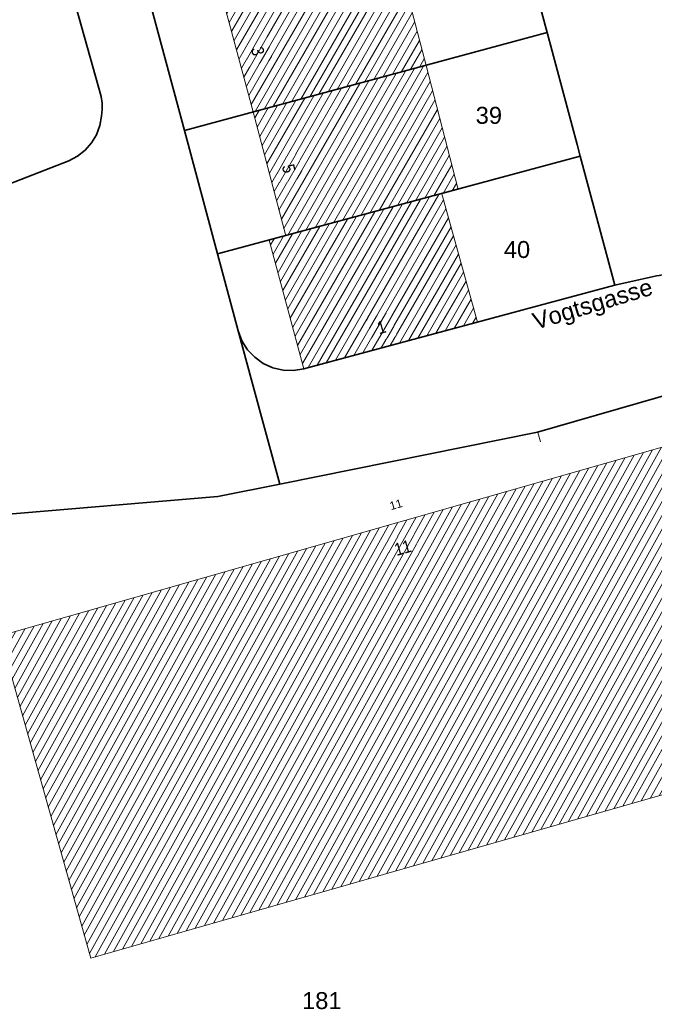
# Model space of a CAD drawing. Header units: metres. Extents: x 32365810 to 32367010, y 5620411 to 5622366.
# Tile 190 of 198: x 32366361 to 32366396, y 5622088 to 5622143. Entities that reach past the tile are written whole.
import ezdxf

# ---------------------------------------------------------------- set-up
doc = ezdxf.new("R2010")
doc.units = ezdxf.units.M
for name, pattern in [('1600.1047', [0]), ('1600.2028', [0]), ('1600.2505', [0]), ('1600.25101', [0])]:
    doc.linetypes.add(name, pattern=pattern)
doc.layers.get('0').update_dxf_attribs({"color": 1, "linetype": 'CONTINUOUS'})
for name, color, linetype in [('Flurstücke_Grenzpunkte', 11, 'CONTINUOUS'), ('Gebäude', 31, 'CONTINUOUS'), ('Lagebezeichnungen', 12, 'CONTINUOUS'), ('Siedlungsflächen - Bauwerke u. Einrichtungen', 51, 'CONTINUOUS')]:
    doc.layers.add(name, color=color, linetype=linetype)
doc.styles.add('Flurstücksnummer - K 10 700', font='Arial.ttf')
doc.styles.add('Hausnummern NRW', font='Arial.ttf', dxfattribs={"width": 0.85})
doc.styles.add('Koordinaten der Kartenecken - N 6 380', font='Arial.ttf')
doc.styles.add('Name - Bauwerken u. Einrichtungen - F 10', font='Arial.ttf')

# ---------------------------------------------------------------- blocks, each defined once
blk = doc.blocks.new('O910')
at = {"layer": 'Flurstücke_Grenzpunkte', "color": 7, "linetype": '1600.2028', "lineweight": 35}
for p, q in [((32366392.249, 5622135.651), (32366371.915, 5622130.167)), ((32366394.186, 5622128.423), (32366392.249, 5622135.651)), ((32366371.915, 5622130.167), (32366373.076, 5622125.855)), ((32366376.756, 5622123.74), (32366394.186, 5622128.423)), ((32366373.076, 5622125.855), (32366373.284, 5622125.304)), ((32366373.284, 5622125.304), (32366373.595, 5622124.805)), ((32366373.595, 5622124.805), (32366373.998, 5622124.376)), ((32366373.998, 5622124.376), (32366374.477, 5622124.034)), ((32366374.477, 5622124.034), (32366375.014, 5622123.792)), ((32366375.014, 5622123.792), (32366375.587, 5622123.66)), ((32366375.587, 5622123.66), (32366376.176, 5622123.642)), ((32366376.176, 5622123.642), (32366376.756, 5622123.74))]:
    blk.add_line(p, q, dxfattribs=at)
at = {"layer": 'Flurstücke_Grenzpunkte', "color": 7, "lineweight": 18, "insert": (32366388.701, 5622129.929), "char_height": 0.95, "attachment_point": 8, "line_spacing_factor": 0.69, "style": 'Flurstücksnummer - K 10 700', "bg_fill": 2}
blk.add_mtext('40', dxfattribs=at)
blk = doc.blocks.new('O977')
at = {"layer": 'Flurstücke_Grenzpunkte', "color": 7, "linetype": '1600.2028', "lineweight": 35}
for p, q in [((32366360.808, 5622155.447), (32366353.583, 5622152.807)), ((32366365.384, 5622138.98), (32366360.808, 5622155.447)), ((32366353.583, 5622152.807), (32366347.175, 5622150.009)), ((32366347.175, 5622150.009), (32366333.837, 5622144.188)), ((32366333.837, 5622144.188), (32366326.778, 5622141.106)), ((32366326.778, 5622141.106), (32366319.16, 5622137.781)), ((32366365.438, 5622138.618), (32366365.384, 5622138.98)), ((32366365.446, 5622138.252), (32366365.438, 5622138.618)), ((32366365.409, 5622137.888), (32366365.446, 5622138.252)), ((32366324.118, 5622120.769), (32366319.16, 5622137.781)), ((32366365.312, 5622137.356), (32366365.409, 5622137.888)), ((32366365.121, 5622136.849), (32366365.312, 5622137.356)), ((32366364.484, 5622135.979), (32366364.842, 5622136.385)), ((32366364.842, 5622136.385), (32366365.121, 5622136.849)), ((32366364.059, 5622135.644), (32366364.484, 5622135.979)), ((32366362.223, 5622134.861), (32366363.581, 5622135.391)), ((32366363.581, 5622135.391), (32366364.059, 5622135.644)), ((32366335.722, 5622124.517), (32366362.223, 5622134.861)), ((32366324.118, 5622120.769), (32366335.722, 5622124.517))]:
    blk.add_line(p, q, dxfattribs=at)
at = {"layer": 'Flurstücke_Grenzpunkte', "color": 7, "lineweight": 18, "insert": (32366341.637, 5622137.017), "char_height": 0.95, "attachment_point": 8, "line_spacing_factor": 0.69, "style": 'Flurstücksnummer - K 10 700', "bg_fill": 2}
blk.add_mtext('145', dxfattribs=at)
blk = doc.blocks.new('O1197')
at = {"layer": 'Flurstücke_Grenzpunkte', "color": 7, "linetype": '1600.2028', "lineweight": 35}
for p, q in [((32366388.533, 5622149.517), (32366390.393, 5622142.579)), ((32366390.393, 5622142.579), (32366392.073, 5622136.306)), ((32366392.073, 5622136.306), (32366392.249, 5622135.651)), ((32366394.186, 5622128.423), (32366392.249, 5622135.651)), ((32366394.186, 5622128.423), (32366403.924, 5622130.564))]:
    blk.add_line(p, q, dxfattribs=at)
blk = doc.blocks.new('O1230')
at = {"layer": 'Flurstücke_Grenzpunkte', "color": 7, "linetype": '1600.2028', "lineweight": 35}
for p, q in [((32366390.393, 5622142.579), (32366370.052, 5622137.081)), ((32366390.393, 5622142.579), (32366392.073, 5622136.306)), ((32366370.052, 5622137.081), (32366371.915, 5622130.167)), ((32366392.073, 5622136.306), (32366392.249, 5622135.651)), ((32366392.249, 5622135.651), (32366371.915, 5622130.167))]:
    blk.add_line(p, q, dxfattribs=at)
at = {"layer": 'Flurstücke_Grenzpunkte', "color": 7, "lineweight": 18, "insert": (32366387.124, 5622137.446), "char_height": 0.95, "attachment_point": 8, "line_spacing_factor": 0.69, "style": 'Flurstücksnummer - K 10 700', "bg_fill": 2}
blk.add_mtext('39', dxfattribs=at)
blk = doc.blocks.new('O1335')
at = {"layer": 'Flurstücke_Grenzpunkte', "color": 7, "linetype": '1600.2028', "lineweight": 35}
for p, q in [((32366365.384, 5622138.98), (32366360.808, 5622155.447)), ((32366370.052, 5622137.081), (32366368.186, 5622144.006)), ((32366365.438, 5622138.618), (32366365.384, 5622138.98)), ((32366365.446, 5622138.252), (32366365.438, 5622138.618)), ((32366365.409, 5622137.888), (32366365.446, 5622138.252)), ((32366365.312, 5622137.356), (32366365.409, 5622137.888)), ((32366365.121, 5622136.849), (32366365.312, 5622137.356)), ((32366370.052, 5622137.081), (32366371.915, 5622130.167)), ((32366364.484, 5622135.979), (32366364.842, 5622136.385)), ((32366364.842, 5622136.385), (32366365.121, 5622136.849)), ((32366364.059, 5622135.644), (32366364.484, 5622135.979)), ((32366362.223, 5622134.861), (32366363.581, 5622135.391)), ((32366363.581, 5622135.391), (32366364.059, 5622135.644)), ((32366335.722, 5622124.517), (32366362.223, 5622134.861)), ((32366371.915, 5622130.167), (32366373.076, 5622125.855)), ((32366373.856, 5622122.962), (32366373.076, 5622125.855)), ((32366375.402, 5622117.274), (32366373.856, 5622122.962)), ((32366371.935, 5622116.574), (32366375.402, 5622117.274)), ((32366355.76, 5622115.211), (32366371.935, 5622116.574))]:
    blk.add_line(p, q, dxfattribs=at)
blk = doc.blocks.new('O1385')
at = {"layer": 'Flurstücke_Grenzpunkte', "color": 7, "linetype": '1600.2028', "lineweight": 35}
for p, q in [((32366394.186, 5622128.423), (32366403.924, 5622130.564)), ((32366376.756, 5622123.74), (32366394.186, 5622128.423)), ((32366373.076, 5622125.855), (32366373.284, 5622125.304)), ((32366373.856, 5622122.962), (32366373.076, 5622125.855)), ((32366373.284, 5622125.304), (32366373.595, 5622124.805)), ((32366373.595, 5622124.805), (32366373.998, 5622124.376)), ((32366373.998, 5622124.376), (32366374.477, 5622124.034)), ((32366374.477, 5622124.034), (32366375.014, 5622123.792)), ((32366375.014, 5622123.792), (32366375.587, 5622123.66)), ((32366375.587, 5622123.66), (32366376.176, 5622123.642)), ((32366376.176, 5622123.642), (32366376.756, 5622123.74)), ((32366389.856, 5622120.187), (32366402.578, 5622123.86)), ((32366375.402, 5622117.274), (32366373.856, 5622122.962)), ((32366375.402, 5622117.274), (32366389.856, 5622120.187))]:
    blk.add_line(p, q, dxfattribs=at)
blk = doc.blocks.new('O1523')
at = {"layer": 'Flurstücke_Grenzpunkte', "color": 7, "linetype": '1600.2028', "lineweight": 35}
for p, q in [((32366389.856, 5622120.187), (32366402.578, 5622123.86)), ((32366375.402, 5622117.274), (32366389.856, 5622120.187)), ((32366371.935, 5622116.574), (32366375.402, 5622117.274)), ((32366355.76, 5622115.211), (32366371.935, 5622116.574))]:
    blk.add_line(p, q, dxfattribs=at)
at = {"layer": 'Flurstücke_Grenzpunkte', "color": 7, "lineweight": 18, "insert": (32366377.759, 5622087.848), "char_height": 0.95, "attachment_point": 8, "line_spacing_factor": 0.69, "style": 'Flurstücksnummer - K 10 700', "bg_fill": 2}
blk.add_mtext('181', dxfattribs=at)
blk = doc.blocks.new('O1682')
at = {"layer": 'Flurstücke_Grenzpunkte', "color": 7, "linetype": '1600.2028', "lineweight": 35}
for p, q in [((32366368.186, 5622144.006), (32366388.533, 5622149.517)), ((32366388.533, 5622149.517), (32366390.393, 5622142.579)), ((32366370.052, 5622137.081), (32366368.186, 5622144.006)), ((32366390.393, 5622142.579), (32366370.052, 5622137.081))]:
    blk.add_line(p, q, dxfattribs=at)
at = {"layer": 'Flurstücke_Grenzpunkte', "color": 7, "lineweight": 18, "insert": (32366385.642, 5622144.248), "char_height": 0.95, "attachment_point": 8, "line_spacing_factor": 0.69, "style": 'Flurstücksnummer - K 10 700', "bg_fill": 2}
blk.add_mtext('38', dxfattribs=at)
blk = doc.blocks.new('Senkrechter Strich')
at = {"color": 0, "lineweight": -2}
blk.add_line((0, 0.5), (0, -0.5), dxfattribs=at)
blk = doc.blocks.new('O3498')
at = {"layer": 'Siedlungsflächen - Bauwerke u. Einrichtungen', "color": 7, "linetype": '1600.25101', "lineweight": 18}
for p, q in [((32366402.578002, 5622123.860001), (32366414.002002, 5622125.937001)), ((32366389.856001, 5622120.187001), (32366402.578002, 5622123.860001))]:
    blk.add_line(p, q, dxfattribs=at)
at = {"layer": 'Siedlungsflächen - Bauwerke u. Einrichtungen', "color": 7, "lineweight": 18, "xscale": 0.55, "yscale": 0.55, "zscale": 0.55}
for p, rotation in [((32366414.055665, 5622125.641839), 190.304405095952), ((32366402.631665, 5622123.564839), 10.304405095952), ((32366402.661217, 5622123.571773), 196.104088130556), ((32366389.939216, 5622119.898773), 16.104088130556)]:
    blk.add_blockref('Senkrechter Strich', p, dxfattribs=dict(at, rotation=rotation))
blk = doc.blocks.new('O2357')
at = {"layer": 'Gebäude', "color": 7, "linetype": '1600.2505', "lineweight": 18}
for p, q in [((32366384.486, 5622133.543), (32366375.735, 5622131.192)), ((32366386.482, 5622126.345), (32366384.486, 5622133.543)), ((32366375.735, 5622131.192), (32366374.816, 5622130.945)), ((32366374.816, 5622130.945), (32366376.756, 5622123.74)), ((32366376.756, 5622123.74), (32366386.482, 5622126.345))]:
    blk.add_line(p, q, dxfattribs=at)
at = {"layer": 'Lagebezeichnungen', "color": 7, "lineweight": 18, "insert": (32366381.193, 5622125.727), "char_height": 0.7, "attachment_point": 8, "rotation": 15.0792, "line_spacing_factor": 0.69, "style": 'Hausnummern NRW', "bg_fill": 2}
blk.add_mtext('1', dxfattribs=at)
blk = doc.blocks.new('O2484')
at = {"layer": 'Gebäude', "color": 7, "linetype": '1600.2505', "lineweight": 18}
for p, q in [((32366404.178, 5622121.44), (32366359.715, 5622108.774)), ((32366409.301, 5622103.417), (32366404.178, 5622121.44)), ((32366359.715, 5622108.774), (32366364.804, 5622090.715)), ((32366364.804, 5622090.715), (32366409.301, 5622103.417))]:
    blk.add_line(p, q, dxfattribs=at)
at = {"layer": 'Lagebezeichnungen', "color": 7, "lineweight": 18, "rotation": 15.914, "line_spacing_factor": 0.69, "bg_fill": 2}
for insert, char_height, attachment_point, style in [((32366381.85, 5622116.347), 0.4565, 2, 'Koordinaten der Kartenecken - N 6 380'), ((32366382.393, 5622113.371), 0.7, 8, 'Hausnummern NRW')]:
    blk.add_mtext('11', dxfattribs=dict(at, insert=insert, char_height=char_height, attachment_point=attachment_point, style=style))
blk = doc.blocks.new('O2664')
at = {"layer": 'Gebäude', "color": 7, "linetype": '1600.2505', "lineweight": 18}
for p, q in [((32366380.769, 5622147.389), (32366372.052, 5622145.045)), ((32366381.784, 5622147.662), (32366380.769, 5622147.389)), ((32366383.602, 5622140.724), (32366381.784, 5622147.662)), ((32366372.052, 5622145.045), (32366373.918, 5622138.121)), ((32366373.918, 5622138.121), (32366383.602, 5622140.724))]:
    blk.add_line(p, q, dxfattribs=at)
at = {"layer": 'Lagebezeichnungen', "color": 7, "lineweight": 18, "insert": (32366373.826, 5622141.435), "char_height": 0.7, "attachment_point": 8, "rotation": 285.0241, "line_spacing_factor": 0.69, "style": 'Hausnummern NRW', "bg_fill": 2}
blk.add_mtext('3', dxfattribs=at)
blk = doc.blocks.new('O2706')
at = {"layer": 'Gebäude', "color": 7, "linetype": '1600.2505', "lineweight": 18}
for p, q in [((32366373.918, 5622138.121), (32366383.602, 5622140.724)), ((32366385.395, 5622133.787), (32366383.602, 5622140.724)), ((32366373.918, 5622138.121), (32366375.735, 5622131.192)), ((32366384.486, 5622133.543), (32366375.735, 5622131.192)), ((32366384.486, 5622133.543), (32366385.395, 5622133.787))]:
    blk.add_line(p, q, dxfattribs=at)
at = {"layer": 'Lagebezeichnungen', "color": 7, "lineweight": 18, "insert": (32366375.56, 5622134.86), "char_height": 0.7, "attachment_point": 8, "rotation": 284.6061, "line_spacing_factor": 0.69, "style": 'Hausnummern NRW', "bg_fill": 2}
blk.add_mtext('5', dxfattribs=at)
blk = doc.blocks.new('*X1145')
at = {"color": 253, "linetype": '1600.1047', "lineweight": 18, "true_color": 0xb2b2b2}
for p, q in [((32366377.498196, 5622123.938789), (32366382.779774, 5622133.084614)), ((32366378.010469, 5622124.075996), (32366383.292333, 5622133.222315)), ((32366378.522741, 5622124.213202), (32366383.804891, 5622133.360017)), ((32366379.035014, 5622124.350409), (32366384.31745, 5622133.497718)), ((32366379.547287, 5622124.487615), (32366384.580286, 5622133.202989)), ((32366376.404698, 5622125.044712), (32366380.72954, 5622132.533808)), ((32366376.542401, 5622124.533296), (32366381.242099, 5622132.67151)), ((32366376.680103, 5622124.021879), (32366381.754657, 5622132.809211)), ((32366376.985923, 5622123.801583), (32366382.267216, 5622132.946913)), ((32366380.05956, 5622124.624822), (32366384.720767, 5622132.696384)), ((32366375.853887, 5622127.090377), (32366378.679306, 5622131.983003)), ((32366375.99159, 5622126.578961), (32366379.191865, 5622132.120704)), ((32366376.129293, 5622126.067545), (32366379.704423, 5622132.258406)), ((32366376.266995, 5622125.556128), (32366380.216982, 5622132.396107)), ((32366380.571832, 5622124.762028), (32366384.861249, 5622132.189779)), ((32366375.303077, 5622129.136042), (32366376.629072, 5622131.432197)), ((32366375.440779, 5622128.624626), (32366377.141631, 5622131.569898)), ((32366375.578482, 5622128.11321), (32366377.654189, 5622131.7076)), ((32366375.716185, 5622127.601793), (32366378.166748, 5622131.845301)), ((32366381.084105, 5622124.899235), (32366385.00173, 5622131.683174)), ((32366374.889969, 5622130.670291), (32366375.091346, 5622131.019005)), ((32366375.027671, 5622130.158875), (32366375.603945, 5622131.156776)), ((32366375.165374, 5622129.647459), (32366376.116514, 5622131.294496)), ((32366381.596378, 5622125.036441), (32366385.142211, 5622131.176569)), ((32366382.10865, 5622125.173648), (32366385.282692, 5622130.669965)), ((32366382.620923, 5622125.310854), (32366385.423173, 5622130.16336)), ((32366383.133196, 5622125.448061), (32366385.563654, 5622129.656755)), ((32366383.645469, 5622125.585267), (32366385.704136, 5622129.15015)), ((32366384.157741, 5622125.722474), (32366385.844617, 5622128.643545)), ((32366384.670014, 5622125.85968), (32366385.985098, 5622128.13694)), ((32366385.182287, 5622125.996887), (32366386.125579, 5622127.630335)), ((32366385.694559, 5622126.134093), (32366386.26606, 5622127.12373)), ((32366386.206832, 5622126.2713), (32366386.406541, 5622126.617125))]:
    blk.add_line(p, q, dxfattribs=at)
blk = doc.blocks.new('*X1180')
at = {"color": 253, "linetype": '1600.1047', "lineweight": 18, "true_color": 0xb2b2b2}
for p, q in [((32366389.536375, 5622097.775041), (32366402.411088, 5622120.936667)), ((32366390.046334, 5622097.920612), (32366402.920848, 5622121.08188)), ((32366390.556292, 5622098.066184), (32366403.430607, 5622121.227093)), ((32366391.066251, 5622098.211755), (32366403.940367, 5622121.372307)), ((32366391.57621, 5622098.357327), (32366404.255494, 5622121.167377)), ((32366387.49654, 5622097.192755), (32366400.37205, 5622120.355814)), ((32366388.006499, 5622097.338326), (32366400.88181, 5622120.501027)), ((32366388.516458, 5622097.483898), (32366401.391569, 5622120.646241)), ((32366389.026416, 5622097.629469), (32366401.901329, 5622120.791454)), ((32366392.086169, 5622098.502898), (32366404.400658, 5622120.656682)), ((32366385.456705, 5622096.610469), (32366398.333012, 5622119.774961)), ((32366385.966664, 5622096.75604), (32366398.842771, 5622119.920175)), ((32366386.476623, 5622096.901612), (32366399.352531, 5622120.065388)), ((32366386.986581, 5622097.047183), (32366399.86229, 5622120.210601)), ((32366392.596127, 5622098.64847), (32366404.545822, 5622120.145987)), ((32366383.926829, 5622096.173754), (32366396.803733, 5622119.339322)), ((32366384.436788, 5622096.319326), (32366397.313493, 5622119.484535)), ((32366384.946747, 5622096.464897), (32366397.823252, 5622119.629748)), ((32366393.106086, 5622098.794041), (32366404.690986, 5622119.635292)), ((32366381.886994, 5622095.591468), (32366394.764695, 5622118.758469)), ((32366382.396953, 5622095.73704), (32366395.274454, 5622118.903682)), ((32366382.906912, 5622095.882611), (32366395.784214, 5622119.048895)), ((32366383.41687, 5622096.028183), (32366396.293974, 5622119.194109)), ((32366393.616045, 5622098.939613), (32366404.83615, 5622119.124597)), ((32366379.847159, 5622095.009182), (32366392.725657, 5622118.177616)), ((32366380.357118, 5622095.154754), (32366393.235416, 5622118.322829)), ((32366380.867077, 5622095.300325), (32366393.745176, 5622118.468043)), ((32366381.377035, 5622095.445897), (32366394.254935, 5622118.613256)), ((32366394.126004, 5622099.085184), (32366404.981314, 5622118.613903)), ((32366394.635962, 5622099.230756), (32366405.126478, 5622118.103208)), ((32366377.807324, 5622094.426896), (32366390.686619, 5622117.596763)), ((32366378.317283, 5622094.572467), (32366391.196378, 5622117.741977)), ((32366378.827242, 5622094.718039), (32366391.706138, 5622117.88719)), ((32366379.337201, 5622094.863611), (32366392.215897, 5622118.032403)), ((32366395.145921, 5622099.376327), (32366405.271642, 5622117.592513)), ((32366375.767489, 5622093.84461), (32366388.64758, 5622117.015911)), ((32366376.277448, 5622093.990181), (32366389.15734, 5622117.161124)), ((32366376.787407, 5622094.135753), (32366389.667099, 5622117.306337)), ((32366377.297366, 5622094.281324), (32366390.176859, 5622117.45155)), ((32366395.65588, 5622099.521899), (32366405.416806, 5622117.081818)), ((32366374.237613, 5622093.407895), (32366387.118302, 5622116.580271)), ((32366374.747572, 5622093.553467), (32366387.628061, 5622116.725484)), ((32366375.257531, 5622093.699038), (32366388.137821, 5622116.870697)), ((32366396.165838, 5622099.667471), (32366405.56197, 5622116.571123)), ((32366372.197778, 5622092.825609), (32366385.079263, 5622115.999418)), ((32366372.707737, 5622092.971181), (32366385.589023, 5622116.144631)), ((32366373.217696, 5622093.116752), (32366386.098783, 5622116.289845)), ((32366373.727655, 5622093.262324), (32366386.608542, 5622116.435058)), ((32366396.675797, 5622099.813042), (32366405.707134, 5622116.060429)), ((32366370.157943, 5622092.243323), (32366383.040225, 5622115.418565)), ((32366370.667902, 5622092.388895), (32366383.549985, 5622115.563779)), ((32366371.177861, 5622092.534466), (32366384.059744, 5622115.708992)), ((32366371.68782, 5622092.680038), (32366384.569504, 5622115.854205)), ((32366397.185756, 5622099.958614), (32366405.852298, 5622115.549734)), ((32366368.118109, 5622091.661037), (32366381.001187, 5622114.837713)), ((32366368.628067, 5622091.806609), (32366381.510947, 5622114.982926)), ((32366369.138026, 5622091.95218), (32366382.020706, 5622115.128139)), ((32366369.647985, 5622092.097752), (32366382.530466, 5622115.273352)), ((32366397.695715, 5622100.104185), (32366405.997462, 5622115.039039)), ((32366366.078274, 5622091.078751), (32366378.962149, 5622114.25686)), ((32366366.588232, 5622091.224323), (32366379.471908, 5622114.402073)), ((32366367.098191, 5622091.369894), (32366379.981668, 5622114.547286)), ((32366367.60815, 5622091.515466), (32366380.491428, 5622114.692499)), ((32366398.205673, 5622100.249757), (32366406.142626, 5622114.528344)), ((32366364.731658, 5622090.971722), (32366377.43287, 5622113.82122)), ((32366365.058356, 5622090.787608), (32366377.94263, 5622113.966433)), ((32366365.568315, 5622090.93318), (32366378.452389, 5622114.111647)), ((32366398.715632, 5622100.395328), (32366406.287789, 5622114.017649)), ((32366364.154322, 5622093.020474), (32366375.393832, 5622113.240367)), ((32366364.298656, 5622092.508286), (32366375.903592, 5622113.385581)), ((32366364.44299, 5622091.996098), (32366376.413351, 5622113.530794)), ((32366364.587324, 5622091.48391), (32366376.923111, 5622113.676007)), ((32366399.225591, 5622100.5409), (32366406.432953, 5622113.506955)), ((32366363.576987, 5622095.069227), (32366373.354794, 5622112.659515)), ((32366363.721321, 5622094.557038), (32366373.864553, 5622112.804728)), ((32366363.865654, 5622094.04485), (32366374.374313, 5622112.949941)), ((32366364.009988, 5622093.532662), (32366374.884073, 5622113.095154)), ((32366399.73555, 5622100.686471), (32366406.578117, 5622112.99626)), ((32366362.999651, 5622097.117979), (32366371.315756, 5622112.078662)), ((32366363.143985, 5622096.605791), (32366371.825515, 5622112.223875)), ((32366363.288319, 5622096.093603), (32366372.335275, 5622112.369088)), ((32366363.432653, 5622095.581415), (32366372.845034, 5622112.514301)), ((32366400.245508, 5622100.832043), (32366406.723281, 5622112.485565)), ((32366362.422316, 5622099.166731), (32366369.276717, 5622111.497809)), ((32366362.56665, 5622098.654543), (32366369.786477, 5622111.643022)), ((32366362.710984, 5622098.142355), (32366370.296237, 5622111.788235)), ((32366362.855317, 5622097.630167), (32366370.805996, 5622111.933449)), ((32366400.755467, 5622100.977614), (32366406.868445, 5622111.97487)), ((32366361.989314, 5622100.703296), (32366367.747439, 5622111.062169)), ((32366362.133648, 5622100.191107), (32366368.257198, 5622111.207383)), ((32366362.277982, 5622099.678919), (32366368.766958, 5622111.352596)), ((32366401.265426, 5622101.123186), (32366407.013609, 5622111.464175)), ((32366401.775384, 5622101.268757), (32366407.158773, 5622110.953481)), ((32366361.411979, 5622102.752048), (32366365.708401, 5622110.481317)), ((32366361.556313, 5622102.23986), (32366366.21816, 5622110.62653)), ((32366361.700646, 5622101.727672), (32366366.72792, 5622110.771743)), ((32366361.84498, 5622101.215484), (32366367.237679, 5622110.916956)), ((32366402.285343, 5622101.414329), (32366407.303937, 5622110.442786)), ((32366360.834643, 5622104.8008), (32366363.669362, 5622109.900464)), ((32366360.978977, 5622104.288612), (32366364.179122, 5622110.045677)), ((32366361.123311, 5622103.776424), (32366364.688882, 5622110.19089)), ((32366361.267645, 5622103.264236), (32366365.198641, 5622110.336103)), ((32366402.795302, 5622101.5599), (32366407.449101, 5622109.932091)), ((32366360.257308, 5622106.849553), (32366361.630324, 5622109.319611)), ((32366360.401642, 5622106.337365), (32366362.140084, 5622109.464824)), ((32366360.545976, 5622105.825177), (32366362.649843, 5622109.610037)), ((32366360.690309, 5622105.312988), (32366363.159603, 5622109.755251)), ((32366403.305261, 5622101.705472), (32366407.594265, 5622109.421396)), ((32366359.824306, 5622108.386117), (32366360.101046, 5622108.883971)), ((32366359.96864, 5622107.873929), (32366360.610805, 5622109.029185)), ((32366360.112974, 5622107.361741), (32366361.120565, 5622109.174398)), ((32366403.815219, 5622101.851043), (32366407.739429, 5622108.910701)), ((32366404.325178, 5622101.996615), (32366407.884593, 5622108.400007)), ((32366404.835137, 5622102.142186), (32366408.029757, 5622107.889312)), ((32366405.345095, 5622102.287758), (32366408.174921, 5622107.378617)), ((32366405.855054, 5622102.433329), (32366408.320085, 5622106.867922)), ((32366406.365013, 5622102.578901), (32366408.465248, 5622106.357227)), ((32366406.874972, 5622102.724472), (32366408.610412, 5622105.846533)), ((32366407.38493, 5622102.870044), (32366408.755576, 5622105.335838)), ((32366407.894889, 5622103.015615), (32366408.90074, 5622104.825143)), ((32366408.404848, 5622103.161187), (32366409.045904, 5622104.314448)), ((32366408.914807, 5622103.306758), (32366409.191068, 5622103.803753))]:
    blk.add_line(p, q, dxfattribs=at)
blk = doc.blocks.new('*X1234')
at = {"color": 253, "linetype": '1600.1047', "lineweight": 18, "true_color": 0xb2b2b2}
for p, q in [((32366375.551207, 5622138.559996), (32366380.615564, 5622147.347741)), ((32366376.063357, 5622138.697659), (32366381.127768, 5622147.485496)), ((32366376.575508, 5622138.835322), (32366381.639978, 5622147.623263)), ((32366373.806146, 5622138.536052), (32366378.566815, 5622146.796833)), ((32366374.014756, 5622138.147008), (32366379.079003, 5622146.93456)), ((32366374.526906, 5622138.28467), (32366379.59119, 5622147.072287)), ((32366375.039057, 5622138.422333), (32366380.103377, 5622147.210014)), ((32366377.087658, 5622138.972985), (32366381.881246, 5622147.290887)), ((32366373.25451, 5622140.582956), (32366376.518066, 5622146.245925)), ((32366373.392419, 5622140.07123), (32366377.030253, 5622146.383652)), ((32366373.530328, 5622139.559504), (32366377.542441, 5622146.521379)), ((32366373.668237, 5622139.047778), (32366378.054628, 5622146.659106)), ((32366377.599808, 5622139.110648), (32366382.01653, 5622146.774606)), ((32366378.111958, 5622139.248311), (32366382.151814, 5622146.258325)), ((32366372.702875, 5622142.629861), (32366374.469317, 5622145.695016)), ((32366372.840784, 5622142.118135), (32366374.981504, 5622145.832743)), ((32366372.978693, 5622141.606409), (32366375.493692, 5622145.97047)), ((32366373.116602, 5622141.094682), (32366376.005879, 5622146.108197)), ((32366378.624109, 5622139.385973), (32366382.287097, 5622145.742044)), ((32366372.151239, 5622144.676765), (32366372.420568, 5622145.144108)), ((32366372.289148, 5622144.165039), (32366372.932755, 5622145.281835)), ((32366372.427057, 5622143.653313), (32366373.444942, 5622145.419562)), ((32366372.564966, 5622143.141587), (32366373.95713, 5622145.557289)), ((32366379.136259, 5622139.523636), (32366382.422381, 5622145.225762)), ((32366379.648409, 5622139.661299), (32366382.557665, 5622144.709481)), ((32366380.16056, 5622139.798962), (32366382.692949, 5622144.1932)), ((32366380.67271, 5622139.936625), (32366382.828233, 5622143.676919)), ((32366381.18486, 5622140.074288), (32366382.963517, 5622143.160638)), ((32366381.69701, 5622140.211951), (32366383.0988, 5622142.644357)), ((32366382.209161, 5622140.349613), (32366383.234084, 5622142.128075)), ((32366382.721311, 5622140.487276), (32366383.369368, 5622141.611794)), ((32366383.233461, 5622140.624939), (32366383.504652, 5622141.095513))]:
    blk.add_line(p, q, dxfattribs=at)
blk = doc.blocks.new('*X1245')
at = {"color": 253, "linetype": '1600.1047', "lineweight": 18, "true_color": 0xb2b2b2}
for p, q in [((32366376.871763, 5622131.497397), (32366381.930037, 5622140.274587)), ((32366377.383865, 5622131.634976), (32366382.442188, 5622140.41225)), ((32366377.895967, 5622131.772555), (32366382.954338, 5622140.549913)), ((32366378.408069, 5622131.910133), (32366383.466488, 5622140.687575)), ((32366378.92017, 5622132.047712), (32366383.700555, 5622140.342703)), ((32366375.494045, 5622132.110871), (32366379.881436, 5622139.723935)), ((32366375.629398, 5622131.59471), (32366380.393587, 5622139.861598)), ((32366375.84756, 5622131.22224), (32366380.905737, 5622139.999261)), ((32366376.359661, 5622131.359819), (32366381.417887, 5622140.136924)), ((32366379.432272, 5622132.185291), (32366383.834568, 5622139.824217)), ((32366374.952631, 5622134.175513), (32366377.832835, 5622139.173284)), ((32366375.087985, 5622133.659352), (32366378.344986, 5622139.310947)), ((32366375.223338, 5622133.143192), (32366378.857136, 5622139.44861)), ((32366375.358691, 5622132.627031), (32366379.369286, 5622139.586272)), ((32366379.944374, 5622132.32287), (32366383.96858, 5622139.30573)), ((32366374.411218, 5622136.240155), (32366375.784234, 5622138.622632)), ((32366374.546571, 5622135.723994), (32366376.296384, 5622138.760295)), ((32366374.681924, 5622135.207834), (32366376.808535, 5622138.897958)), ((32366374.817278, 5622134.691673), (32366377.320685, 5622139.035621)), ((32366380.456476, 5622132.460448), (32366384.102593, 5622138.787243)), ((32366374.005157, 5622137.788636), (32366374.247783, 5622138.209644)), ((32366374.140511, 5622137.272475), (32366374.759934, 5622138.347307)), ((32366374.275864, 5622136.756315), (32366375.272084, 5622138.48497)), ((32366380.968577, 5622132.598027), (32366384.236606, 5622138.268756)), ((32366381.480679, 5622132.735606), (32366384.370619, 5622137.75027)), ((32366381.992781, 5622132.873184), (32366384.504631, 5622137.231783)), ((32366382.504883, 5622133.010763), (32366384.638644, 5622136.713296)), ((32366383.016985, 5622133.148342), (32366384.772657, 5622136.19481)), ((32366383.529086, 5622133.28592), (32366384.90667, 5622135.676323)), ((32366384.041188, 5622133.423499), (32366385.040683, 5622135.157836)), ((32366384.553279, 5622133.56106), (32366385.174695, 5622134.63935)), ((32366385.065302, 5622133.6985), (32366385.308708, 5622134.120863))]:
    blk.add_line(p, q, dxfattribs=at)

msp = doc.modelspace()

# ---------------------------------------------------------------- block references
at = {"layer": 'Flurstücke_Grenzpunkte', "color": 7, "true_color": 0xffffff}
msp.add_blockref('O977', (0, 0), dxfattribs=at)

# ---------------------------------------------------------------- texts
at = {"layer": 'Lagebezeichnungen', "color": 7, "lineweight": 18, "insert": (32366389.658001, 5622126.229001), "char_height": 0.95, "attachment_point": 4, "rotation": 16.7689521, "line_spacing_factor": 0.69, "style": 'Name - Bauwerken u. Einrichtungen - F 10', "bg_fill": 2}
msp.add_mtext('Vogtsgasse', dxfattribs=at)

# ---------------------------------------------------------------- next in the draw order: block references
at = {"layer": 'Flurstücke_Grenzpunkte', "color": 7, "true_color": 0xffffff}
msp.add_blockref('O910', (0, 0), dxfattribs=at)

# ---------------------------------------------------------------- next in the draw order: block references
msp.add_blockref('O1197', (0, 0), dxfattribs=at)

# ---------------------------------------------------------------- next in the draw order: block references
msp.add_blockref('O1230', (0, 0), dxfattribs=at)

# ---------------------------------------------------------------- next in the draw order: block references
msp.add_blockref('O1335', (0, 0), dxfattribs=at)

# ---------------------------------------------------------------- next in the draw order: block references
msp.add_blockref('O1385', (0, 0), dxfattribs=at)

# ---------------------------------------------------------------- next in the draw order: block references
for name in ['O1682', 'O1523']:
    msp.add_blockref(name, (0, 0), dxfattribs=at)

# ---------------------------------------------------------------- next in the draw order: block references
at = {"layer": 'Gebäude', "color": 7, "true_color": 0xffffff}
for name in ['O2664', 'O2357']:
    msp.add_blockref(name, (0, 0), dxfattribs=at)
at = {"layer": 'Siedlungsflächen - Bauwerke u. Einrichtungen', "color": 7, "true_color": 0xffffff}
msp.add_blockref('O3498', (0, 0), dxfattribs=at)

# ---------------------------------------------------------------- next in the draw order: block references
at = {"layer": 'Gebäude', "color": 7, "true_color": 0xffffff}
for name in ['O2706', 'O2484']:
    msp.add_blockref(name, (0, 0), dxfattribs=at)

# ---------------------------------------------------------------- next in the draw order: block references
for name in ['*X1234', '*X1245', '*X1145', '*X1180']:
    msp.add_blockref(name, (0, 0), dxfattribs=at)

doc.saveas('drawing.dxf')
